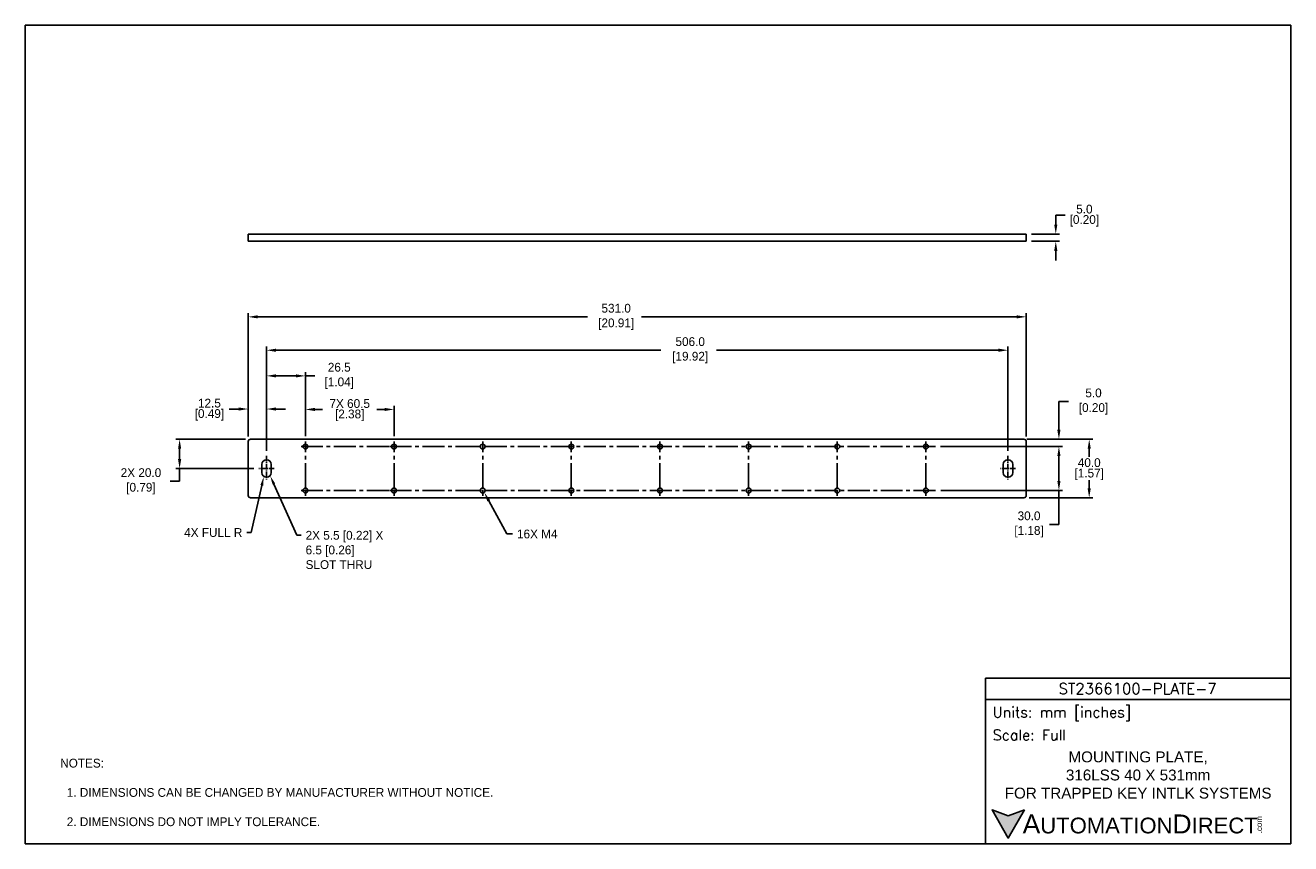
# Model space of a CAD drawing. Header units: inches. Extents: x 0 to 864, y 0 to 559.
import ezdxf
from ezdxf import colors
from ezdxf.entities.mleader import LeaderData, LeaderLine
from ezdxf.math import Vec2, Vec3

# ---------------------------------------------------------------- set-up
doc = ezdxf.new("R2010")
doc.units = ezdxf.units.IN
doc.header["$LTSCALE"] = 10
doc.header["$MEASUREMENT"] = 0
doc.linetypes.add('CENTER2', pattern=[1.125, 0.75, -0.125, 0.125, -0.125])
for name, color, linetype in [('CENTERLINE', 40, 'CENTER2'), ('DIMENSIONS', 140, 'Continuous'), ('TEXT', 140, 'Continuous')]:
    doc.layers.add(name, color=color, linetype=linetype)
doc.styles.add('ROMANS', font='romans.shx')
doc.styles.add('型式1', font='txt')
doc.dimstyles.get("Standard").update_dxf_attribs({"dimtxt": 6, "dimasz": 6.5, "dimexe": 2.5, "dimexo": 3.5, "dimgap": 1, "dimtad": 0, "dimtih": 1, "dimtoh": 1, "dimdec": 1, "dimzin": 0, "dimdsep": 46, "dimtxsty": 'Standard', "dimcen": 0, "dimadec": 0, "dimazin": 0, "dimtfac": 1, "dimtdec": 1, "dimtofl": 0, "dimtmove": 0, "dimatfit": 3, "dimfxl": 1, "dimtolj": 1, "dimtzin": 0, "dimarcsym": 0})

# ---------------------------------------------------------------- blocks, each defined once
blk = doc.blocks.new('*D18')
at = {"layer": 'DEFPOINTS', "color": 0, "transparency": 16777216}
for p in [(153.74, 276.16), (105.31, 256.16), (159.45, 256.16)]:
    blk.add_point(p, dxfattribs=at)
at = {"layer": 'DIMENSIONS', "color": 0, "lineweight": -2, "transparency": 16777216}
for p, q in [((150.24, 276.16), (102.81, 276.16)), ((105.31, 269.66), (105.31, 262.66)), ((155.95, 256.16), (102.81, 256.16)), ((105.31, 256.16), (105.31, 247.46)), ((105.31, 247.46), (98.81, 247.46))]:
    blk.add_line(p, q, dxfattribs=at)
at = {"layer": 'DIMENSIONS', "color": 0, "transparency": 16777216}
for points in [[(104.23, 269.66), (106.39, 269.66), (105.31, 276.16)], [(104.23, 262.66), (106.39, 262.66), (105.31, 256.16)]]:
    blk.add_solid(points, dxfattribs=at)
at = {"layer": 'DIMENSIONS', "color": 0, "transparency": 16777216, "insert": (77.81, 247.46), "char_height": 6, "attachment_point": 5}
blk.add_mtext('\\A1; 2X 20.0\\P [0.79]', dxfattribs=at)
blk = doc.blocks.new('*D19')
at = {"layer": 'DEFPOINTS', "color": 0, "transparency": 16777216}
for p in [(152.15, 296.79), (152.15, 274.58), (164.65, 264.82)]:
    blk.add_point(p, dxfattribs=at)
at = {"layer": 'DIMENSIONS', "color": 0, "lineweight": -2, "transparency": 16777216}
for p, q in [((145.65, 296.79), (139.15, 296.79)), ((152.15, 278.08), (152.15, 299.29)), ((164.65, 268.32), (164.65, 299.29)), ((171.15, 296.79), (177.65, 296.79))]:
    blk.add_line(p, q, dxfattribs=at)
at = {"layer": 'DIMENSIONS', "color": 0, "transparency": 16777216}
for points in [[(145.65, 297.87), (145.65, 295.7), (152.15, 296.79)], [(171.15, 297.87), (171.15, 295.7), (164.65, 296.79)]]:
    blk.add_solid(points, dxfattribs=at)
at = {"layer": 'DIMENSIONS', "color": 0, "transparency": 16777216, "char_height": 6, "attachment_point": 5}
for s, insert in [('\\A1;12.5', (125.65, 300.79)), ('\\A1;[0.49]', (125.65, 292.79))]:
    blk.add_mtext(s, dxfattribs=dict(at, insert=insert))
blk = doc.blocks.new('*D20')
at = {"layer": 'DEFPOINTS', "color": 0, "transparency": 16777216}
for p in [(251.65, 296.51), (191.15, 274.73), (251.65, 274.73)]:
    blk.add_point(p, dxfattribs=at)
at = {"layer": 'DIMENSIONS', "color": 0, "lineweight": -2, "transparency": 16777216}
for p, q in [((191.15, 278.23), (191.15, 299.01)), ((197.65, 296.51), (202.9, 296.51)), ((245.15, 296.51), (239.9, 296.51)), ((251.65, 278.23), (251.65, 299.01))]:
    blk.add_line(p, q, dxfattribs=at)
at = {"layer": 'DIMENSIONS', "color": 0, "transparency": 16777216}
for points in [[(197.65, 297.6), (197.65, 295.43), (191.15, 296.51)], [(245.15, 297.6), (245.15, 295.43), (251.65, 296.51)]]:
    blk.add_solid(points, dxfattribs=at)
at = {"layer": 'DIMENSIONS', "color": 0, "transparency": 16777216, "char_height": 6, "attachment_point": 5}
for s, insert in [('\\A1;7X 60.5', (221.4, 300.51)), ('\\A1;[2.38]', (221.4, 292.51))]:
    blk.add_mtext(s, dxfattribs=dict(at, insert=insert))
blk = doc.blocks.new('*D21')
at = {"layer": 'DEFPOINTS', "color": 0, "transparency": 16777216}
for p in [(679.94, 276.16), (681.57, 236.16), (726.1, 236.16)]:
    blk.add_point(p, dxfattribs=at)
at = {"layer": 'DIMENSIONS', "color": 0, "lineweight": -2, "transparency": 16777216}
for p, q in [((683.44, 276.16), (728.6, 276.16)), ((726.1, 269.66), (726.1, 264.16)), ((726.1, 242.66), (726.1, 248.16)), ((685.07, 236.16), (728.6, 236.16))]:
    blk.add_line(p, q, dxfattribs=at)
at = {"layer": 'DIMENSIONS', "color": 0, "transparency": 16777216}
for points in [[(725.01, 269.66), (727.18, 269.66), (726.1, 276.16)], [(725.01, 242.66), (727.18, 242.66), (726.1, 236.16)]]:
    blk.add_solid(points, dxfattribs=at)
at = {"layer": 'DIMENSIONS', "color": 0, "transparency": 16777216, "char_height": 6, "attachment_point": 5}
for s, insert in [('\\A1;40.0', (726.1, 260.16)), ('\\A1;[1.57]', (726.1, 252.16))]:
    blk.add_mtext(s, dxfattribs=dict(at, insert=insert))
blk = doc.blocks.new('*D22')
at = {"layer": 'DEFPOINTS', "color": 0, "transparency": 16777216}
for p in [(621.19, 271.16), (681.57, 276.16), (705.41, 276.16)]:
    blk.add_point(p, dxfattribs=at)
at = {"layer": 'DIMENSIONS', "color": 0, "lineweight": -2, "transparency": 16777216}
for p, q in [((705.41, 282.66), (705.41, 301.89)), ((705.41, 301.89), (711.91, 301.89)), ((624.69, 271.16), (707.91, 271.16)), ((685.07, 276.16), (707.91, 276.16)), ((705.41, 264.66), (705.41, 258.16))]:
    blk.add_line(p, q, dxfattribs=at)
at = {"layer": 'DIMENSIONS', "color": 0, "transparency": 16777216}
for points in [[(704.32, 282.66), (706.49, 282.66), (705.41, 276.16)], [(704.32, 264.66), (706.49, 264.66), (705.41, 271.16)]]:
    blk.add_solid(points, dxfattribs=at)
at = {"layer": 'DIMENSIONS', "color": 0, "transparency": 16777216, "insert": (727.91, 301.89), "char_height": 6, "attachment_point": 5}
blk.add_mtext('\\A1; 5.0\\P [0.20]', dxfattribs=at)
blk = doc.blocks.new('*D23')
at = {"layer": 'DEFPOINTS', "color": 0, "transparency": 16777216}
for p in [(621.19, 271.16), (621.27, 241.16), (705.41, 241.16)]:
    blk.add_point(p, dxfattribs=at)
at = {"layer": 'DIMENSIONS', "color": 0, "lineweight": -2, "transparency": 16777216}
for p, q in [((624.69, 271.16), (707.91, 271.16)), ((705.41, 264.66), (705.41, 247.66)), ((624.77, 241.16), (707.91, 241.16)), ((705.41, 241.16), (705.41, 217.98)), ((705.41, 217.98), (698.91, 217.98))]:
    blk.add_line(p, q, dxfattribs=at)
at = {"layer": 'DIMENSIONS', "color": 0, "transparency": 16777216}
for points in [[(704.32, 264.66), (706.49, 264.66), (705.41, 271.16)], [(704.32, 247.66), (706.49, 247.66), (705.41, 241.16)]]:
    blk.add_solid(points, dxfattribs=at)
at = {"layer": 'DIMENSIONS', "color": 0, "transparency": 16777216, "insert": (683.91, 217.98), "char_height": 6, "attachment_point": 5}
blk.add_mtext('\\A1; 30.0\\P [1.18]', dxfattribs=at)
blk = doc.blocks.new('*D24')
at = {"layer": 'DEFPOINTS', "color": 0, "transparency": 16777216}
for p in [(191.15, 319.43), (191.15, 274.73), (164.65, 264.82)]:
    blk.add_point(p, dxfattribs=at)
at = {"layer": 'DIMENSIONS', "color": 0, "lineweight": -2, "transparency": 16777216}
for p, q in [((164.65, 268.32), (164.65, 321.93)), ((191.15, 278.23), (191.15, 321.93)), ((171.15, 319.43), (184.65, 319.43)), ((191.15, 319.43), (197.65, 319.43))]:
    blk.add_line(p, q, dxfattribs=at)
at = {"layer": 'DIMENSIONS', "color": 0, "transparency": 16777216}
for points in [[(171.15, 320.51), (171.15, 318.35), (164.65, 319.43)], [(184.65, 320.51), (184.65, 318.35), (191.15, 319.43)]]:
    blk.add_solid(points, dxfattribs=at)
at = {"layer": 'DIMENSIONS', "color": 0, "transparency": 16777216, "insert": (213.15, 319.43), "char_height": 6, "attachment_point": 5}
blk.add_mtext('\\A1; 26.5\\P [1.04]', dxfattribs=at)
blk = doc.blocks.new('*D25')
at = {"layer": 'DEFPOINTS', "color": 0, "transparency": 16777216}
for p in [(683.15, 359.73), (152.15, 274.58), (683.15, 274.58)]:
    blk.add_point(p, dxfattribs=at)
at = {"layer": 'DIMENSIONS', "color": 0, "lineweight": -2, "transparency": 16777216}
for p, q in [((152.15, 278.08), (152.15, 362.23)), ((158.65, 359.73), (383.65, 359.73)), ((676.65, 359.73), (420.65, 359.73)), ((683.15, 278.08), (683.15, 362.23))]:
    blk.add_line(p, q, dxfattribs=at)
at = {"layer": 'DIMENSIONS', "color": 0, "transparency": 16777216}
for points in [[(158.65, 360.81), (158.65, 358.65), (152.15, 359.73)], [(676.65, 360.81), (676.65, 358.65), (683.15, 359.73)]]:
    blk.add_solid(points, dxfattribs=at)
at = {"layer": 'DIMENSIONS', "color": 0, "transparency": 16777216, "insert": (402.15, 359.73), "char_height": 6, "attachment_point": 5}
blk.add_mtext('\\A1; 531.0\\P [20.91]', dxfattribs=at)
blk = doc.blocks.new('*D26')
at = {"layer": 'DEFPOINTS', "color": 0, "transparency": 16777216}
for p in [(670.66, 336.93), (164.65, 264.82), (670.66, 264.82)]:
    blk.add_point(p, dxfattribs=at)
at = {"layer": 'DIMENSIONS', "color": 0, "lineweight": -2, "transparency": 16777216}
for p, q in [((164.65, 268.32), (164.65, 339.43)), ((171.15, 336.93), (433.66, 336.93)), ((664.16, 336.93), (471.66, 336.93)), ((670.66, 268.32), (670.66, 339.43))]:
    blk.add_line(p, q, dxfattribs=at)
at = {"layer": 'DIMENSIONS', "color": 0, "transparency": 16777216}
for points in [[(171.15, 338.02), (171.15, 335.85), (164.65, 336.93)], [(664.16, 338.02), (664.16, 335.85), (670.66, 336.93)]]:
    blk.add_solid(points, dxfattribs=at)
at = {"layer": 'DIMENSIONS', "color": 0, "transparency": 16777216, "insert": (452.66, 336.93), "char_height": 6, "attachment_point": 5}
blk.add_mtext('\\A1; 506.0\\P [19.92]', dxfattribs=at)
blk = doc.blocks.new('*D27')
at = {"layer": 'DEFPOINTS', "color": 0, "transparency": 16777216}
for p in [(683.15, 416.27), (703.29, 416.27), (683.15, 411.3)]:
    blk.add_point(p, dxfattribs=at)
at = {"layer": 'DIMENSIONS', "color": 0, "lineweight": -2, "transparency": 16777216}
for p, q in [((703.29, 422.77), (703.29, 429.27)), ((703.29, 429.27), (709.79, 429.27)), ((686.65, 416.27), (705.79, 416.27)), ((686.65, 411.3), (705.79, 411.3)), ((703.29, 404.8), (703.29, 398.3))]:
    blk.add_line(p, q, dxfattribs=at)
at = {"layer": 'DIMENSIONS', "color": 0, "transparency": 16777216}
for points in [[(702.2, 422.77), (704.37, 422.77), (703.29, 416.27)], [(702.2, 404.8), (704.37, 404.8), (703.29, 411.3)]]:
    blk.add_solid(points, dxfattribs=at)
at = {"layer": 'DIMENSIONS', "color": 0, "transparency": 16777216, "char_height": 6, "attachment_point": 5}
for s, insert in [('\\A1;5.0', (722.79, 433.27)), ('\\A1;[0.20]', (722.79, 425.27))]:
    blk.add_mtext(s, dxfattribs=dict(at, insert=insert))

msp = doc.modelspace()

# ---------------------------------------------------------------- hatches: boundary and pattern name
at = {"layer": 'TEXT'}
msp.add_hatch(color=256, dxfattribs=at).paths.add_polyline_path([(681.96, 23.02), (670.87, 18.98), (659.78, 23.02), (670.87, 3.82)])

# ---------------------------------------------------------------- linework, layer by layer
for p, q in [((152.15, 411.3), (152.15, 416.27)), ((153.74, 416.27), (152.15, 416.27)), ((681.57, 416.27), (153.74, 416.27)), ((683.15, 416.27), (681.57, 416.27)), ((683.15, 411.3), (683.15, 416.27)), ((153.74, 411.3), (152.15, 411.3)), ((681.57, 411.3), (153.74, 411.3)), ((683.15, 411.3), (681.57, 411.3)), ((152.15, 274.58), (152.15, 237.75)), ((681.57, 276.16), (153.74, 276.16)), ((683.15, 237.75), (683.15, 274.58)), ((161.4, 258.91), (161.4, 253.41)), ((167.9, 253.41), (167.9, 258.91)), ((667.4, 258.91), (667.4, 253.41)), ((673.9, 253.41), (673.9, 258.91)), ((153.74, 236.16), (681.57, 236.16))]:
    msp.add_line(p, q)
for centre in [(191.15, 271.16), (251.65, 271.16), (312.15, 271.16), (372.65, 271.16), (433.15, 271.16), (493.65, 271.16), (554.15, 271.16), (614.65, 271.16), (191.15, 241.16), (251.65, 241.16), (312.15, 241.16), (372.65, 241.16), (433.15, 241.16), (493.65, 241.16), (554.15, 241.16), (614.65, 241.16)]:
    msp.add_circle(centre, 1.65)
for centre, radius, start, end in [((153.74, 274.58), 1.59, 90, 180), ((681.57, 274.58), 1.59, 0, 90), ((164.65, 258.91), 3.25, 0, 180), ((670.65, 258.91), 3.25, 0, 180), ((164.65, 253.41), 3.25, 180, 0), ((670.65, 253.41), 3.25, 180, 0), ((153.74, 237.75), 1.59, 180, 270), ((681.57, 237.75), 1.59, 270, 0)]:
    msp.add_arc(centre, radius, start, end)
at = {"layer": 'CENTERLINE', "ltscale": 2}
for p, q in [((248.16, 271.16), (187.66, 271.16)), ((191.15, 244.73), (191.15, 274.73)), ((308.66, 271.16), (248.16, 271.16)), ((251.65, 244.73), (251.65, 274.73)), ((621.19, 271.16), (308.22, 271.16)), ((312.15, 244.73), (312.15, 274.73)), ((372.65, 244.73), (372.65, 274.73)), ((433.15, 244.73), (433.15, 274.73)), ((493.65, 244.73), (493.65, 274.73)), ((554.15, 244.73), (554.15, 274.73)), ((614.65, 244.73), (614.65, 274.73)), ((248.16, 241.16), (187.66, 241.16)), ((308.66, 241.16), (248.16, 241.16)), ((621.27, 241.16), (308.43, 241.16))]:
    msp.add_line(p, q, dxfattribs=at)
at = {"layer": 'CENTERLINE', "ltscale": 0.5}
for p, q in [((164.65, 264.82), (164.65, 247.99)), ((670.66, 264.82), (670.66, 247.99)), ((169.86, 256.16), (159.45, 256.16)), ((675.86, 256.16), (665.46, 256.16)), ((191.15, 237.6), (191.15, 244.73)), ((251.65, 237.6), (251.65, 244.73)), ((312.15, 237.6), (312.15, 244.73)), ((372.65, 237.6), (372.65, 244.73)), ((433.15, 237.6), (433.15, 244.73)), ((493.65, 237.6), (493.65, 244.73)), ((554.15, 237.6), (554.15, 244.73)), ((614.65, 237.6), (614.65, 244.73))]:
    msp.add_line(p, q, dxfattribs=at)
at = {"layer": 'DEFPOINTS'}
msp.add_lwpolyline([(0, 0), (863.6, 0), (863.6, 558.8), (0, 558.8)], close=True, dxfattribs=at)
at = {"layer": 'TEXT'}
msp.add_line((655.33, 98.56), (863.6, 98.56), dxfattribs=at)
for points in [[(655.33, 0), (655.33, 112.92), (863.6, 112.92), (863.6, 0)], [(681.96, 23.02), (670.87, 3.82), (659.78, 23.02), (670.87, 18.98)]]:
    msp.add_lwpolyline(points, close=True, dxfattribs=at)

# ---------------------------------------------------------------- texts
at = {"layer": 'DIMENSIONS', "char_height": 3.5}
for insert, attachment_point in [((98.61, 112.42), 6), ((130.2, 112.22), 4)]:
    msp.add_mtext('\\A1;', dxfattribs=dict(at, insert=insert, attachment_point=attachment_point))
at = {"layer": 'TEXT'}
for s, insert, char_height, width, attachment_point, style in [('ST2366100-PLATE-7', (759.14, 105.84), 7.4245, 139.7542, 5, 'ROMANS'), (' Units: mm [inches]', (655.33, 88.58), 7.1781, 208.2697, 4, 'ROMANS'), (' Scale: Full', (655.33, 74.22), 7.1781, 208.2697, 4, 'ROMANS'), ('{\\fArial|b0|i0|c0|p34;     \\H1.2x;A\\H0.8333x;UTOMATION\\H1.2x;D\\H0.8333x;IRECT}', (659.78, 13.42), 10.7671, 182.3913, 4, '型式1')]:
    msp.add_mtext(s, dxfattribs=dict(at, insert=insert, char_height=char_height, width=width, attachment_point=attachment_point, style=style))
at = {"layer": 'TEXT', "insert": (759.47, 46.86), "char_height": 7.4245, "width": 213.9295, "attachment_point": 5}
msp.add_mtext('{\\fArial|b0|i0|c0|p34;MOUNTING PLATE,\\P316LSS 40 X 531mm \\PFOR TRAPPED KEY INTLK SYSTEMS}', dxfattribs=at)
at = {"layer": 'TEXT', "insert": (23.84, 58.01), "char_height": 6, "attachment_point": 1}
msp.add_mtext_dynamic_manual_height_columns('NOTES:\\P\\P  1. DIMENSIONS CAN BE CHANGED BY MANUFACTURER WITHOUT NOTICE.\\P\\P  2. DIMENSIONS DO NOT IMPLY TOLERANCE.', width=542.8457, gutter_width=1, heights=[0], dxfattribs=at)
at = {"layer": 'TEXT', "insert": (840.11, 7.11), "char_height": 3.8762, "width": 11.4864, "attachment_point": 1, "rotation": 90, "style": '型式1'}
msp.add_mtext('{\\fArial|b0|i0|c0|p34;.com}', dxfattribs=at)

# ---------------------------------------------------------------- dimensions: what is measured, and where the dimension line sits
at = {"layer": 'DIMENSIONS'}
for base, p1, p2, picture, middle in [((703.29, 416.27), (683.15, 411.3), (683.15, 416.27), '*D27', (722.79, 429.27)), ((726.1, 236.16), (679.94, 276.16), (681.57, 236.16), '*D21', (726.1, 256.16))]:
    dim = msp.add_linear_dim(base=base, p1=p1, p2=p2, angle=90, dimstyle='Standard', override={"dimpost": '\\X'}, dxfattribs=at)
    dim.commit()
    dim.dimension.update_dxf_attribs({"geometry": picture, "text_midpoint": middle})
for base, p1, p2, picture, middle in [((683.15, 359.73), (152.15, 274.58), (683.15, 274.58), '*D25', (402.15, 359.73)), ((670.66, 336.93), (164.65, 264.82), (670.66, 264.82), '*D26', (452.66, 336.93)), ((191.15, 319.43), (164.65, 264.82), (191.15, 274.73), '*D24', (213.15, 319.43))]:
    dim = msp.add_linear_dim(base=base, p1=p1, p2=p2, text=' <>', dimstyle='Standard', override={"dimpost": '\\X'}, dxfattribs=at)
    dim.commit()
    dim.dimension.update_dxf_attribs({"geometry": picture, "text_midpoint": middle, "dimtype": 160})
for base, p1, p2, text, picture, middle in [((705.41, 276.16), (621.19, 271.16), (681.57, 276.16), ' <>', '*D22', (727.91, 301.89)), ((105.31, 256.16), (153.74, 276.16), (159.45, 256.16), ' 2X <>', '*D18', (77.81, 247.46)), ((705.41, 241.16), (621.19, 271.16), (621.27, 241.16), ' <>', '*D23', (683.91, 217.98))]:
    dim = msp.add_linear_dim(base=base, p1=p1, p2=p2, angle=90, text=text, dimstyle='Standard', override={"dimpost": '\\X'}, dxfattribs=at)
    dim.commit()
    dim.dimension.update_dxf_attribs({"geometry": picture, "text_midpoint": middle, "dimtype": 160})
dim = msp.add_linear_dim(base=(152.15, 296.79), p1=(164.65, 264.82), p2=(152.15, 274.58), dimstyle='Standard', override={"dimpost": '\\X'}, dxfattribs=at)
dim.commit()
dim.dimension.update_dxf_attribs({"geometry": '*D19', "text_midpoint": (125.65, 296.79)})
dim = msp.add_linear_dim(base=(251.65, 296.51), p1=(191.15, 274.73), p2=(251.65, 274.73), text='7X <>', dimstyle='Standard', override={"dimpost": '\\X'}, dxfattribs=at)
dim.commit()
dim.dimension.update_dxf_attribs({"geometry": '*D20', "text_midpoint": (221.4, 296.51)})

# ---------------------------------------------------------------- leaders
ml = msp.add_multileader_mtext('Standard', dxfattribs=at)
ml.set_content('4X FULL R', color=256)
ml.set_leader_properties()
ml.build(insert=Vec2(0, 0))
ml.multileader.update_dxf_attribs({"dogleg_length": 3, "arrow_head_size": 6})
ctx = ml.context
ctx.base_point, ctx.char_height, ctx.arrow_head_size, ctx.landing_gap_size, ctx.plane_origin = Vec3(93.11, 212.48), 6, 6, 3, Vec3(162.72, 250.53)
ctx.text_align_type = 2
notes = []
notes.append((ctx, [(0, (1, 1, 0), (154.11, 212.48), (-1, 0), 3, [(0, [(162.72, 250.53)], 0, [])])]))
ctx.mtext.insert, ctx.mtext.alignment, ctx.mtext.flow_direction = Vec3(148.11, 215.48), 3, 5
ml = msp.add_multileader_mtext('Standard', dxfattribs=at)
ml.set_content('2X 5.5 [0.22] X\\P6.5 [0.26]\\PSLOT THRU', color=256)
ml.set_leader_properties()
ml.build(insert=Vec2(0, 0))
ml.multileader.update_dxf_attribs({"dogleg_length": 3, "arrow_head_size": 6})
ctx = ml.context
ctx.base_point, ctx.char_height, ctx.arrow_head_size, ctx.landing_gap_size, ctx.plane_origin = Vec3(188.29, 210.58), 6, 6, 3, Vec3(167.19, 251.06)
notes.append((ctx, [(0, (1, 1, 0), (185.29, 210.58), (1, 0), 3, [(0, [(167.19, 251.06)], 0, [])])]))
ctx.mtext.insert, ctx.mtext.flow_direction = Vec3(191.29, 213.58), 5
ml = msp.add_multileader_mtext('Standard', dxfattribs=at)
ml.set_content('16X M4', color=256)
ml.set_leader_properties()
ml.build(insert=Vec2(0, 0))
ml.multileader.update_dxf_attribs({"text_left_attachment_type": 2, "text_right_attachment_type": 2, "dogleg_length": 4, "arrow_head_size": 6.5})
ctx = ml.context
ctx.base_point, ctx.char_height, ctx.arrow_head_size, ctx.landing_gap_size, ctx.plane_origin = Vec3(332.58, 211.48), 6, 6.5, 3, Vec3(313.22, 239.85)
ctx.left_attachment, ctx.right_attachment = 2, 2
notes.append((ctx, [(0, (1, 1, 0), (328.58, 211.48), (1, 0), 4, [(0, [(313.22, 239.85)], 0, [])])]))
ctx.mtext.insert, ctx.mtext.flow_direction = Vec3(335.58, 214.48), 5
for ctx, leaders in notes:
    for number, flags, end, landing, length, lines in leaders:
        leader = LeaderData()
        leader.index, (leader.has_last_leader_line, leader.has_dogleg_vector, leader.attachment_direction) = number, flags
        leader.last_leader_point, leader.dogleg_vector, leader.dogleg_length = Vec3(end), Vec3(landing), length
        for number, points, colour, breaks in lines:
            line = LeaderLine()
            line.index, line.vertices, line.color, line.breaks = number, Vec3.list(points), colors.encode_raw_color(colour), breaks
            leader.lines.append(line)
        ctx.leaders.append(leader)

doc.saveas('drawing.dxf')
